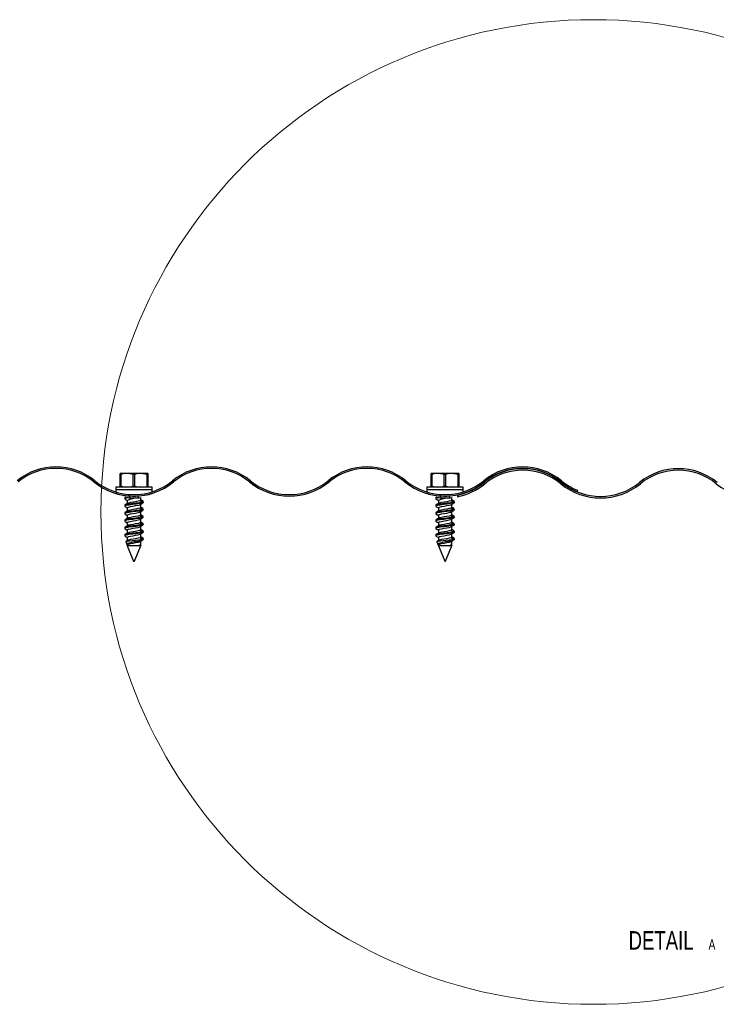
# Model space of a CAD drawing. Header units: inches. Extents: x -14.6 to 29, y 0.4 to 25.5.
# Tile 10 of 12: x 0.4 to 9.9, y 12.2 to 25.5. Entities that reach past the tile are written whole.
import ezdxf

# ---------------------------------------------------------------- set-up
doc = ezdxf.new("R2010")
doc.units = ezdxf.units.IN
doc.header["$MEASUREMENT"] = 0
doc.layers.add('FORMAT', color=7, linetype='Continuous')
doc.styles.add('SLDTEXTSTYLE3', font='TXT', dxfattribs={"width": 0.75})

# ---------------------------------------------------------------- blocks, each defined once
blk = doc.blocks.new('SW_NOTE_3')
at = {"layer": 'FORMAT', "color": 0, "attachment_point": 2, "style": 'SLDTEXTSTYLE3'}
for s, insert, char_height in [('DETAIL', (0.512, 0.322), 0.25), ('A', (1.199, 0.211), 0.138)]:
    blk.add_mtext(s, dxfattribs=dict(at, insert=insert, char_height=char_height))

msp = doc.modelspace()

# ---------------------------------------------------------------- linework, layer by layer
at = {"color": 7, "linetype": 'Continuous', "lineweight": 25}
for p, q in [((1.79931067, 19.37241473), (1.80084831, 19.38360907)), ((1.80805631, 19.37241473), (1.79931067, 19.37241473)), ((1.79931067, 19.21380342), (1.79931067, 19.37241473)), ((1.8920356, 19.38360907), (1.80084831, 19.38360907)), ((1.80805631, 19.37241473), (1.80805631, 19.21380342)), ((2.07951246, 19.38360907), (1.8920356, 19.38360907)), ((1.99399553, 19.37241473), (1.97601489, 19.37241473)), ((1.97601489, 19.21380342), (1.97601489, 19.37241473)), ((1.99399553, 19.37241473), (1.99399553, 19.21380342)), ((2.16502938, 19.37241473), (2.07951246, 19.38360907)), ((2.17580202, 19.38360907), (2.07951246, 19.38360907)), ((2.16502938, 19.21380342), (2.16502938, 19.37241473)), ((2.17426438, 19.37241473), (2.16502938, 19.37241473)), ((2.17426438, 19.37241473), (2.17426438, 19.21380342)), ((2.17733967, 19.37241473), (2.17580202, 19.38360907)), ((2.17733967, 19.21380342), (2.17733967, 19.37241473)), ((5.99931067, 19.37241473), (6.00084831, 19.38360907)), ((6.00805631, 19.37241473), (5.99931067, 19.37241473)), ((5.99931067, 19.21380342), (5.99931067, 19.37241473)), ((6.0920356, 19.38360907), (6.00084831, 19.38360907)), ((6.00805631, 19.37241473), (6.00805631, 19.21380342)), ((6.27951246, 19.38360907), (6.0920356, 19.38360907)), ((6.19399553, 19.37241473), (6.17601489, 19.37241473)), ((6.17601489, 19.21380342), (6.17601489, 19.37241473)), ((6.19399553, 19.37241473), (6.19399553, 19.21380342)), ((6.36502938, 19.37241473), (6.27951246, 19.38360907)), ((6.37580202, 19.38360907), (6.27951246, 19.38360907)), ((6.36502938, 19.21380342), (6.36502938, 19.37241473)), ((6.37426438, 19.37241473), (6.36502938, 19.37241473)), ((6.37426438, 19.37241473), (6.37426438, 19.21380342)), ((6.37733967, 19.37241473), (6.37580202, 19.38360907)), ((6.37733967, 19.21380342), (6.37733967, 19.37241473)), ((1.74197305, 19.20260907), (1.74197305, 19.1690424)), ((1.86181243, 19.20260907), (1.74197305, 19.20260907)), ((1.74197305, 19.1690424), (2.19971082, 19.1690424)), ((1.74197305, 19.1689424), (1.74197305, 19.13567784)), ((1.74197305, 19.1689424), (2.19971082, 19.1689424)), ((1.80805631, 19.21380342), (1.79931067, 19.21380342)), ((2.23467728, 19.20260907), (1.86181243, 19.20260907)), ((1.99399553, 19.21380342), (1.97601489, 19.21380342)), ((1.99399553, 19.21380342), (2.07951246, 19.20260907)), ((2.07907517, 19.1689424), (2.07907517, 19.1690424)), ((2.17426438, 19.21380342), (2.16502938, 19.21380342)), ((2.19971082, 19.1690424), (2.23467728, 19.1690424)), ((2.19971082, 19.1689424), (2.23467728, 19.1689424)), ((2.23467728, 19.1690424), (2.23467728, 19.20260907)), ((2.23467728, 19.13806567), (2.23467728, 19.1689424)), ((5.94197305, 19.20260907), (5.94197305, 19.1690424)), ((6.06181243, 19.20260907), (5.94197305, 19.20260907)), ((5.94197305, 19.1690424), (6.39971082, 19.1690424)), ((5.94197305, 19.1689424), (5.94197305, 19.13567784)), ((5.94197305, 19.1689424), (6.39971082, 19.1689424)), ((6.00805631, 19.21380342), (5.99931067, 19.21380342)), ((6.43467728, 19.20260907), (6.06181243, 19.20260907)), ((6.19399553, 19.21380342), (6.17601489, 19.21380342)), ((6.19399553, 19.21380342), (6.27951246, 19.20260907)), ((6.27907517, 19.1689424), (6.27907517, 19.1690424)), ((6.37426438, 19.21380342), (6.36502938, 19.21380342)), ((6.39971082, 19.1690424), (6.43467728, 19.1690424)), ((6.39971082, 19.1689424), (6.43467728, 19.1689424)), ((6.43467728, 19.1690424), (6.43467728, 19.20260907)), ((6.43467728, 19.13806567), (6.43467728, 19.1689424)), ((7.97700578, 19.13705582), (7.97700578, 19.1585527)), ((1.74197305, 19.1147853), (1.74197305, 19.11241072)), ((1.86282517, 19.05493364), (1.86282517, 19.04243364)), ((1.86422478, 19.03996947), (1.86760234, 19.03871207)), ((1.86667632, 19.05889448), (1.86468527, 19.05780889)), ((1.87466421, 19.06324974), (1.86750776, 19.05934781)), ((1.89757517, 19.02237072), (1.89757517, 18.97749932)), ((1.92582517, 19.07726915), (1.92582517, 19.05721478)), ((2.05082517, 19.05726813), (2.05082517, 19.07732394)), ((2.07907517, 19.02499656), (2.07907517, 19.059821)), ((2.23467728, 19.11236629), (2.23467728, 19.11711162)), ((5.94197305, 19.1147853), (5.94197305, 19.11241072)), ((6.06282517, 19.05493364), (6.06282517, 19.04243364)), ((6.06422478, 19.03996947), (6.06760234, 19.03871207)), ((6.06667632, 19.05889448), (6.06468527, 19.05780889)), ((6.07466421, 19.06324974), (6.06750776, 19.05934781)), ((6.09757517, 19.02237072), (6.09757517, 18.97749932)), ((6.12582517, 19.07726915), (6.12582517, 19.05721478)), ((6.25082517, 19.05726813), (6.25082517, 19.07732394)), ((6.27907517, 19.02499656), (6.27907517, 19.059821)), ((6.35584062, 19.0920751), (6.35584062, 19.07166381)), ((6.43467728, 19.11243026), (6.43467728, 19.11711162)), ((1.86282517, 18.95493364), (1.86282517, 18.94243364)), ((1.86422478, 18.93996947), (1.86662017, 18.93907772)), ((1.89757517, 18.92237072), (1.89757517, 18.87749932)), ((2.09601208, 18.99635907), (2.06619439, 19.01642199)), ((2.06619439, 18.96379615), (2.09601208, 18.98385907)), ((2.06619439, 18.96379615), (2.07468527, 18.96816753)), ((2.09601208, 18.89635907), (2.06619439, 18.91642199)), ((2.07907517, 18.92499656), (2.07907517, 18.96990463)), ((2.1119558, 18.8912006), (2.11382007, 18.89230404)), ((2.11382517, 18.99243364), (2.11382517, 19.00493364)), ((2.11382517, 18.89243364), (2.11382517, 18.90493364)), ((6.06282517, 18.95493364), (6.06282517, 18.94243364)), ((6.06422478, 18.93996947), (6.06662017, 18.93907772)), ((6.09757517, 18.92237072), (6.09757517, 18.87749932)), ((6.29601208, 18.99635907), (6.26619439, 19.01642199)), ((6.26619439, 18.96379615), (6.29601208, 18.98385907)), ((6.26619439, 18.96379615), (6.27468527, 18.96816753)), ((6.29601208, 18.89635907), (6.26619439, 18.91642199)), ((6.27907517, 18.92499656), (6.27907517, 18.96990463)), ((6.3119558, 18.8912006), (6.31382007, 18.89230404)), ((6.31382517, 18.99243364), (6.31382517, 19.00493364)), ((6.31382517, 18.89243364), (6.31382517, 18.90493364)), ((1.86282517, 18.85493364), (1.86282517, 18.84243364)), ((1.86282517, 18.75493364), (1.86282517, 18.74243364)), ((1.86422478, 18.83996947), (1.86662017, 18.83907772)), ((1.89757517, 18.82237072), (1.89757517, 18.77749932)), ((2.06619439, 18.86379615), (2.09601208, 18.88385907)), ((2.09601208, 18.79635907), (2.06619439, 18.81642199)), ((2.06619439, 18.76379615), (2.09601208, 18.78385907)), ((2.07907517, 18.82499656), (2.07907517, 18.87174727)), ((2.07907517, 18.72499656), (2.07907517, 18.77174727)), ((2.1119558, 18.7912006), (2.11382007, 18.79230404)), ((2.11382517, 18.79243364), (2.11382517, 18.80493364)), ((6.06282517, 18.85493364), (6.06282517, 18.84243364)), ((6.06282517, 18.75493364), (6.06282517, 18.74243364)), ((6.06422478, 18.83996947), (6.06662017, 18.83907772)), ((6.09757517, 18.82237072), (6.09757517, 18.77749932)), ((6.26619439, 18.86379615), (6.29601208, 18.88385907)), ((6.29601208, 18.79635907), (6.26619439, 18.81642199)), ((6.26619439, 18.76379615), (6.29601208, 18.78385907)), ((6.27907517, 18.82499656), (6.27907517, 18.87174727)), ((6.27907517, 18.72499656), (6.27907517, 18.77174727)), ((6.3119558, 18.7912006), (6.31382007, 18.79230404)), ((6.31382517, 18.79243364), (6.31382517, 18.80493364)), ((1.86282517, 18.65493364), (1.86282517, 18.64243364)), ((1.86422478, 18.73996947), (1.86662017, 18.73907772)), ((1.86422478, 18.63996947), (1.86662017, 18.63907772)), ((1.89757517, 18.72237072), (1.89757517, 18.67749932)), ((1.89757517, 18.62237072), (1.89757517, 18.57749932)), ((2.09601208, 18.69635907), (2.06619439, 18.71642199)), ((2.06619439, 18.66379615), (2.09601208, 18.68385907)), ((2.07907517, 18.62499656), (2.07907517, 18.67174727)), ((2.1119558, 18.6912006), (2.11382007, 18.69230404)), ((2.11382517, 18.69243364), (2.11382517, 18.70493364)), ((6.06282517, 18.65493364), (6.06282517, 18.64243364)), ((6.06422478, 18.73996947), (6.06662017, 18.73907772)), ((6.06422478, 18.63996947), (6.06662017, 18.63907772)), ((6.09757517, 18.72237072), (6.09757517, 18.67749932)), ((6.09757517, 18.62237072), (6.09757517, 18.57749932)), ((6.29601208, 18.69635907), (6.26619439, 18.71642199)), ((6.26619439, 18.66379615), (6.29601208, 18.68385907)), ((6.27907517, 18.62499656), (6.27907517, 18.67174727)), ((6.3119558, 18.6912006), (6.31382007, 18.69230404)), ((6.31382517, 18.69243364), (6.31382517, 18.70493364)), ((1.86282517, 18.55493364), (1.86282517, 18.54243364)), ((1.86422478, 18.53996947), (1.86662017, 18.53907772)), ((1.89757517, 18.52237072), (1.89757517, 18.47749932)), ((2.09601208, 18.59635907), (2.06619439, 18.61642199)), ((2.06619439, 18.56379615), (2.09601208, 18.58385907)), ((2.09601208, 18.49635907), (2.06619439, 18.51642199)), ((2.07907517, 18.52499656), (2.07907517, 18.57174727)), ((2.09601208, 18.49635907), (2.08210726, 18.49352181)), ((2.08210726, 18.49352181), (2.11382517, 18.49352181)), ((2.11009365, 18.49009841), (2.11382007, 18.49230404)), ((2.1119558, 18.5912006), (2.11382007, 18.59230404)), ((2.11307599, 18.49171314), (2.11382517, 18.49352181)), ((2.11382517, 18.59243364), (2.11382517, 18.60493364)), ((2.11382517, 18.49352181), (2.11382517, 18.50493364)), ((6.06282517, 18.55493364), (6.06282517, 18.54243364)), ((6.06422478, 18.53996947), (6.06662017, 18.53907772)), ((6.09757517, 18.52237072), (6.09757517, 18.47749932)), ((6.29601208, 18.59635907), (6.26619439, 18.61642199)), ((6.26619439, 18.56379615), (6.29601208, 18.58385907)), ((6.29601208, 18.49635907), (6.26619439, 18.51642199)), ((6.27907517, 18.52499656), (6.27907517, 18.57174727)), ((6.29601208, 18.49635907), (6.28210726, 18.49352181)), ((6.28210726, 18.49352181), (6.31382517, 18.49352181)), ((6.31009365, 18.49009841), (6.31382007, 18.49230404)), ((6.3119558, 18.5912006), (6.31382007, 18.59230404)), ((6.31307599, 18.49171314), (6.31382517, 18.49352181)), ((6.31382517, 18.59243364), (6.31382517, 18.60493364)), ((6.31382517, 18.49352181), (6.31382517, 18.50493364)), ((1.87575889, 18.46229702), (1.89085605, 18.42584927)), ((1.89757517, 18.42237072), (1.89757517, 18.40962788)), ((1.89757517, 18.40962788), (1.98332517, 18.20260907)), ((2.03959436, 18.40962788), (1.89757517, 18.40962788)), ((1.99332517, 18.20260907), (2.08400912, 18.42153951)), ((2.06619439, 18.41642199), (2.03959436, 18.40962788)), ((2.06619439, 18.46379615), (2.09149828, 18.48082195)), ((2.06814313, 18.41511078), (2.06619439, 18.41642199)), ((2.07907517, 18.42499656), (2.07907517, 18.47174727)), ((6.07575889, 18.46229702), (6.09085605, 18.42584927)), ((6.09757517, 18.42237072), (6.09757517, 18.40962788)), ((6.09757517, 18.40962788), (6.18332517, 18.20260907)), ((6.23959436, 18.40962788), (6.09757517, 18.40962788)), ((6.19332517, 18.20260907), (6.28400912, 18.42153951)), ((6.26619439, 18.41642199), (6.23959436, 18.40962788)), ((6.26619439, 18.46379615), (6.29149828, 18.48082195)), ((6.26814313, 18.41511078), (6.26619439, 18.41642199)), ((6.27907517, 18.42499656), (6.27907517, 18.47174727)), ((1.98332517, 18.20260907), (1.99332517, 18.20260907)), ((6.18332517, 18.20260907), (6.19332517, 18.20260907))]:
    msp.add_line(p, q, dxfattribs=at)
at = {"color": 7, "linetype": 'Continuous', "lineweight": 25, "flags": 128}
for points in [[(1.8920356, 19.38360907), (1.83599029, 19.37845598), (1.80805631, 19.37241473)], [(1.97601489, 19.37241473), (1.96135611, 19.37583866), (1.8920356, 19.38360907)], [(2.07951246, 19.38360907), (2.03133887, 19.37990769), (1.99399553, 19.37241473)], [(2.17580202, 19.38360907), (2.17493584, 19.37990769), (2.17426438, 19.37241473)], [(6.0920356, 19.38360907), (6.03599029, 19.37845598), (6.00805631, 19.37241473)], [(6.17601489, 19.37241473), (6.16135611, 19.37583866), (6.0920356, 19.38360907)], [(6.27951246, 19.38360907), (6.23133887, 19.37990769), (6.19399553, 19.37241473)], [(6.37580202, 19.38360907), (6.37493584, 19.37990769), (6.37426438, 19.37241473)], [(1.80805631, 19.21380342), (1.83599029, 19.20776217), (1.8920356, 19.20260907)], [(1.8920356, 19.20260907), (1.96135611, 19.21037949), (1.97601489, 19.21380342)], [(6.00805631, 19.21380342), (6.03599029, 19.20776217), (6.0920356, 19.20260907)], [(6.0920356, 19.20260907), (6.16135611, 19.21037949), (6.17601489, 19.21380342)], [(2.23447065, 19.11236629), (2.23193894, 19.11158292), (2.22262293, 19.10877762), (2.20760406, 19.10450438), (2.18649994, 19.0990116), (2.15987592, 19.09291841), (2.12768566, 19.08676985), (2.09166534, 19.08143677), (2.05134216, 19.07736791), (2.01135437, 19.0752886), (1.96942602, 19.07518409), (1.9305678, 19.07698364), (1.89225015, 19.08055629), (1.85725175, 19.08539937), (1.82490498, 19.09124063), (1.79672765, 19.09742027), (1.77320771, 19.10337425), (1.75613591, 19.10815921), (1.74538071, 19.11137739), (1.74197425, 19.11242989), (1.74203629, 19.11241072)], [(1.87618781, 19.06240901), (1.86674691, 19.05907948), (1.86516501, 19.05493364)], [(1.91780566, 19.05790325), (1.8852684, 19.05200002), (1.86674691, 19.04657948), (1.86516501, 19.04243364)], [(1.86601423, 19.03871473), (1.88413378, 19.0279592), (1.89757517, 19.01989453)], [(1.87504807, 19.06256186), (1.874254, 19.06266903), (1.87618781, 19.06240901)], [(1.87618781, 19.06240901), (1.90011473, 19.05956487), (1.91780566, 19.05790325)], [(2.0773832, 19.02499656), (2.0780631, 19.02253239), (2.06619439, 19.01642199)], [(2.1107331, 19.00862419), (2.093202, 19.01903181), (2.07907517, 19.02748396)], [(6.35441319, 19.09187499), (6.32768566, 19.08676985), (6.29166534, 19.08143677), (6.25134216, 19.07736791), (6.21135437, 19.0752886), (6.16942602, 19.07518409), (6.1305678, 19.07698364), (6.09225015, 19.08055629), (6.05725175, 19.08539937), (6.02490498, 19.09124063), (5.99672765, 19.09742027), (5.97320771, 19.10337425), (5.95613591, 19.10815921), (5.94538071, 19.11137739), (5.94197425, 19.11242989), (5.94203629, 19.11241072)], [(6.07618781, 19.06240901), (6.06674691, 19.05907948), (6.06516501, 19.05493364)], [(6.11780566, 19.05790325), (6.0852684, 19.05200002), (6.06674691, 19.04657948), (6.06516501, 19.04243364)], [(6.06601423, 19.03871473), (6.08413378, 19.0279592), (6.09757517, 19.01989453)], [(6.07504807, 19.06256186), (6.074254, 19.06266903), (6.07618781, 19.06240901)], [(6.07618781, 19.06240901), (6.10011473, 19.05956487), (6.11780566, 19.05790325)], [(6.2773832, 19.02499656), (6.2780631, 19.02253239), (6.26619439, 19.01642199)], [(6.3107331, 19.00862419), (6.293202, 19.01903181), (6.27907517, 19.02748396)], [(2.09601208, 18.99635907), (2.06344039, 18.99024867), (2.0183426, 18.98363866), (1.97048079, 18.97779777), (1.92387535, 18.97135907), (1.88727716, 18.96492037), (1.86674691, 18.95907948), (1.86516501, 18.95493364)], [(2.09601208, 18.98385907), (2.06344039, 18.97774867), (2.0183426, 18.97113866), (1.97048079, 18.96529777), (1.92387535, 18.95885907), (1.88727716, 18.95242037), (1.86674691, 18.94657948), (1.86516501, 18.94243364)], [(2.09601208, 18.89635907), (2.06344039, 18.89024867), (2.0183426, 18.88363866), (1.97048079, 18.87779777), (1.92387535, 18.87135907), (1.88727716, 18.86492037), (1.86674691, 18.85907948), (1.86516501, 18.85493364)], [(1.86542422, 18.93907491), (1.8832379, 18.92849305), (1.89757517, 18.91990446)], [(1.90171116, 18.97997884), (1.88380599, 18.96924472), (1.86570449, 18.95849743)], [(1.89926713, 18.92237072), (1.90041101, 18.92651656), (1.91525659, 18.93235745), (1.94172102, 18.93879615), (1.97542176, 18.94523485), (2.010031, 18.95107574), (2.04264155, 18.95768575), (2.06619439, 18.96379615)], [(2.06619439, 19.01642199), (2.04264155, 19.01031159), (2.010031, 19.00370158), (1.97542176, 18.99786069), (1.94172102, 18.99142199), (1.91525659, 18.98498329), (1.90177434, 18.9796788)], [(2.06619439, 18.91642199), (2.04264155, 18.91031159), (2.010031, 18.90370158), (1.97542176, 18.89786069), (1.94172102, 18.89142199), (1.91525659, 18.88498329), (1.90177434, 18.8796788)], [(2.0773832, 18.92499656), (2.0780631, 18.92253239), (2.06619439, 18.91642199)], [(2.07577712, 18.96793004), (2.09327551, 18.97840658), (2.11092669, 18.98888738)], [(2.07899738, 18.87170126), (2.09641581, 18.88200262), (2.10555353, 18.88741116)], [(2.11060869, 18.90869622), (2.09289046, 18.91921791), (2.07907517, 18.92749912)], [(2.11148532, 19.00493364), (2.11242555, 19.00246947), (2.09601208, 18.99635907)], [(2.11148532, 18.99243364), (2.11242555, 18.98996947), (2.09601208, 18.98385907)], [(2.11148532, 18.90493364), (2.11242555, 18.90246947), (2.09601208, 18.89635907)], [(2.11148532, 18.89243364), (2.11242555, 18.88996947), (2.09601208, 18.88385907)], [(6.29601208, 18.99635907), (6.26344039, 18.99024867), (6.2183426, 18.98363866), (6.17048079, 18.97779777), (6.12387535, 18.97135907), (6.08727716, 18.96492037), (6.06674691, 18.95907948), (6.06516501, 18.95493364)], [(6.29601208, 18.98385907), (6.26344039, 18.97774867), (6.2183426, 18.97113866), (6.17048079, 18.96529777), (6.12387535, 18.95885907), (6.08727716, 18.95242037), (6.06674691, 18.94657948), (6.06516501, 18.94243364)], [(6.29601208, 18.89635907), (6.26344039, 18.89024867), (6.2183426, 18.88363866), (6.17048079, 18.87779777), (6.12387535, 18.87135907), (6.08727716, 18.86492037), (6.06674691, 18.85907948), (6.06516501, 18.85493364)], [(6.06542422, 18.93907491), (6.0832379, 18.92849305), (6.09757517, 18.91990446)], [(6.10171116, 18.97997884), (6.08380599, 18.96924472), (6.06570449, 18.95849743)], [(6.09926713, 18.92237072), (6.10041101, 18.92651656), (6.11525659, 18.93235745), (6.14172102, 18.93879615), (6.17542176, 18.94523485), (6.210031, 18.95107574), (6.24264155, 18.95768575), (6.26619439, 18.96379615)], [(6.26619439, 19.01642199), (6.24264155, 19.01031159), (6.210031, 19.00370158), (6.17542176, 18.99786069), (6.14172102, 18.99142199), (6.11525659, 18.98498329), (6.10177434, 18.9796788)], [(6.26619439, 18.91642199), (6.24264155, 18.91031159), (6.210031, 18.90370158), (6.17542176, 18.89786069), (6.14172102, 18.89142199), (6.11525659, 18.88498329), (6.10177434, 18.8796788)], [(6.2773832, 18.92499656), (6.2780631, 18.92253239), (6.26619439, 18.91642199)], [(6.27577712, 18.96793004), (6.29327551, 18.97840658), (6.31092669, 18.98888738)], [(6.27899738, 18.87170126), (6.29641581, 18.88200262), (6.30555353, 18.88741116)], [(6.31060869, 18.90869622), (6.29289046, 18.91921791), (6.27907517, 18.92749912)], [(6.31148532, 19.00493364), (6.31242555, 19.00246947), (6.29601208, 18.99635907)], [(6.31148532, 18.99243364), (6.31242555, 18.98996947), (6.29601208, 18.98385907)], [(6.31148532, 18.90493364), (6.31242555, 18.90246947), (6.29601208, 18.89635907)], [(6.31148532, 18.89243364), (6.31242555, 18.88996947), (6.29601208, 18.88385907)], [(2.09601208, 18.88385907), (2.06344039, 18.87774867), (2.0183426, 18.87113866), (1.97048079, 18.86529777), (1.92387535, 18.85885907), (1.88727716, 18.85242037), (1.86674691, 18.84657948), (1.86516501, 18.84243364)], [(2.09601208, 18.79635907), (2.06344039, 18.79024867), (2.0183426, 18.78363866), (1.97048079, 18.77779777), (1.92387535, 18.77135907), (1.88727716, 18.76492037), (1.86674691, 18.75907948), (1.86516501, 18.75493364)], [(2.09601208, 18.78385907), (2.06344039, 18.77774867), (2.0183426, 18.77113866), (1.97048079, 18.76529777), (1.92387535, 18.75885907), (1.88727716, 18.75242037), (1.86674691, 18.74657948), (1.86516501, 18.74243364)], [(1.86542422, 18.83907491), (1.8832379, 18.82849305), (1.89757517, 18.81990446)], [(1.90171116, 18.87997884), (1.88380599, 18.86924472), (1.86570449, 18.85849743)], [(1.90171116, 18.77997884), (1.88380599, 18.76924472), (1.86570449, 18.75849743)], [(1.89926713, 18.82237072), (1.90041101, 18.82651656), (1.91525659, 18.83235745), (1.94172102, 18.83879615), (1.97542176, 18.84523485), (2.010031, 18.85107574), (2.04264155, 18.85768575), (2.06619439, 18.86379615)], [(1.89926713, 18.72237072), (1.90041101, 18.72651656), (1.91525659, 18.73235745), (1.94172102, 18.73879615), (1.97542176, 18.74523485), (2.010031, 18.75107574), (2.04264155, 18.75768575), (2.06619439, 18.76379615)], [(2.06619439, 18.81642199), (2.04264155, 18.81031159), (2.010031, 18.80370158), (1.97542176, 18.79786069), (1.94172102, 18.79142199), (1.91525659, 18.78498329), (1.90177434, 18.7796788)], [(2.06619439, 18.86379615), (2.0780631, 18.86990655), (2.07755833, 18.87173598)], [(2.0773832, 18.82499656), (2.0780631, 18.82253239), (2.06619439, 18.81642199)], [(2.06619439, 18.76379615), (2.0780631, 18.76990655), (2.07755833, 18.77173598)], [(2.07899738, 18.77170126), (2.09641581, 18.78200262), (2.10555353, 18.78741116)], [(2.11060869, 18.80869622), (2.09289046, 18.81921791), (2.07907517, 18.82749912)], [(2.11148532, 18.80493364), (2.11242555, 18.80246947), (2.09601208, 18.79635907)], [(2.11148532, 18.79243364), (2.11242555, 18.78996947), (2.09601208, 18.78385907)], [(6.29601208, 18.88385907), (6.26344039, 18.87774867), (6.2183426, 18.87113866), (6.17048079, 18.86529777), (6.12387535, 18.85885907), (6.08727716, 18.85242037), (6.06674691, 18.84657948), (6.06516501, 18.84243364)], [(6.29601208, 18.79635907), (6.26344039, 18.79024867), (6.2183426, 18.78363866), (6.17048079, 18.77779777), (6.12387535, 18.77135907), (6.08727716, 18.76492037), (6.06674691, 18.75907948), (6.06516501, 18.75493364)], [(6.29601208, 18.78385907), (6.26344039, 18.77774867), (6.2183426, 18.77113866), (6.17048079, 18.76529777), (6.12387535, 18.75885907), (6.08727716, 18.75242037), (6.06674691, 18.74657948), (6.06516501, 18.74243364)], [(6.06542422, 18.83907491), (6.0832379, 18.82849305), (6.09757517, 18.81990446)], [(6.10171116, 18.87997884), (6.08380599, 18.86924472), (6.06570449, 18.85849743)], [(6.10171116, 18.77997884), (6.08380599, 18.76924472), (6.06570449, 18.75849743)], [(6.09926713, 18.82237072), (6.10041101, 18.82651656), (6.11525659, 18.83235745), (6.14172102, 18.83879615), (6.17542176, 18.84523485), (6.210031, 18.85107574), (6.24264155, 18.85768575), (6.26619439, 18.86379615)], [(6.09926713, 18.72237072), (6.10041101, 18.72651656), (6.11525659, 18.73235745), (6.14172102, 18.73879615), (6.17542176, 18.74523485), (6.210031, 18.75107574), (6.24264155, 18.75768575), (6.26619439, 18.76379615)], [(6.26619439, 18.81642199), (6.24264155, 18.81031159), (6.210031, 18.80370158), (6.17542176, 18.79786069), (6.14172102, 18.79142199), (6.11525659, 18.78498329), (6.10177434, 18.7796788)], [(6.26619439, 18.86379615), (6.2780631, 18.86990655), (6.27755833, 18.87173598)], [(6.2773832, 18.82499656), (6.2780631, 18.82253239), (6.26619439, 18.81642199)], [(6.26619439, 18.76379615), (6.2780631, 18.76990655), (6.27755833, 18.77173598)], [(6.27899738, 18.77170126), (6.29641581, 18.78200262), (6.30555353, 18.78741116)], [(6.31060869, 18.80869622), (6.29289046, 18.81921791), (6.27907517, 18.82749912)], [(6.31148532, 18.80493364), (6.31242555, 18.80246947), (6.29601208, 18.79635907)], [(6.31148532, 18.79243364), (6.31242555, 18.78996947), (6.29601208, 18.78385907)], [(2.09601208, 18.69635907), (2.06344039, 18.69024867), (2.0183426, 18.68363866), (1.97048079, 18.67779777), (1.92387535, 18.67135907), (1.88727716, 18.66492037), (1.86674691, 18.65907948), (1.86516501, 18.65493364)], [(2.09601208, 18.68385907), (2.06344039, 18.67774867), (2.0183426, 18.67113866), (1.97048079, 18.66529777), (1.92387535, 18.65885907), (1.88727716, 18.65242037), (1.86674691, 18.64657948), (1.86516501, 18.64243364)], [(1.86542422, 18.73907491), (1.8832379, 18.72849305), (1.89757517, 18.71990446)], [(1.86542422, 18.63907491), (1.8832379, 18.62849305), (1.89757517, 18.61990446)], [(1.90171116, 18.67997884), (1.88380599, 18.66924472), (1.86570449, 18.65849743)], [(1.89926713, 18.62237072), (1.90041101, 18.62651656), (1.91525659, 18.63235745), (1.94172102, 18.63879615), (1.97542176, 18.64523485), (2.010031, 18.65107574), (2.04264155, 18.65768575), (2.06619439, 18.66379615)], [(2.06619439, 18.71642199), (2.04264155, 18.71031159), (2.010031, 18.70370158), (1.97542176, 18.69786069), (1.94172102, 18.69142199), (1.91525659, 18.68498329), (1.90177434, 18.6796788)], [(2.0773832, 18.72499656), (2.0780631, 18.72253239), (2.06619439, 18.71642199)], [(2.06619439, 18.66379615), (2.0780631, 18.66990655), (2.07755833, 18.67173598)], [(2.0773832, 18.62499656), (2.0780631, 18.62253239), (2.06619439, 18.61642199)], [(2.07899738, 18.67170126), (2.09641581, 18.68200262), (2.10555353, 18.68741116)], [(2.11060869, 18.70869622), (2.09289046, 18.71921791), (2.07907517, 18.72749912)], [(2.11060869, 18.60869622), (2.09289046, 18.61921791), (2.07907517, 18.62749912)], [(2.11148532, 18.70493364), (2.11242555, 18.70246947), (2.09601208, 18.69635907)], [(2.11148532, 18.69243364), (2.11242555, 18.68996947), (2.09601208, 18.68385907)], [(6.29601208, 18.69635907), (6.26344039, 18.69024867), (6.2183426, 18.68363866), (6.17048079, 18.67779777), (6.12387535, 18.67135907), (6.08727716, 18.66492037), (6.06674691, 18.65907948), (6.06516501, 18.65493364)], [(6.29601208, 18.68385907), (6.26344039, 18.67774867), (6.2183426, 18.67113866), (6.17048079, 18.66529777), (6.12387535, 18.65885907), (6.08727716, 18.65242037), (6.06674691, 18.64657948), (6.06516501, 18.64243364)], [(6.06542422, 18.73907491), (6.0832379, 18.72849305), (6.09757517, 18.71990446)], [(6.06542422, 18.63907491), (6.0832379, 18.62849305), (6.09757517, 18.61990446)], [(6.10171116, 18.67997884), (6.08380599, 18.66924472), (6.06570449, 18.65849743)], [(6.09926713, 18.62237072), (6.10041101, 18.62651656), (6.11525659, 18.63235745), (6.14172102, 18.63879615), (6.17542176, 18.64523485), (6.210031, 18.65107574), (6.24264155, 18.65768575), (6.26619439, 18.66379615)], [(6.26619439, 18.71642199), (6.24264155, 18.71031159), (6.210031, 18.70370158), (6.17542176, 18.69786069), (6.14172102, 18.69142199), (6.11525659, 18.68498329), (6.10177434, 18.6796788)], [(6.2773832, 18.72499656), (6.2780631, 18.72253239), (6.26619439, 18.71642199)], [(6.26619439, 18.66379615), (6.2780631, 18.66990655), (6.27755833, 18.67173598)], [(6.2773832, 18.62499656), (6.2780631, 18.62253239), (6.26619439, 18.61642199)], [(6.27899738, 18.67170126), (6.29641581, 18.68200262), (6.30555353, 18.68741116)], [(6.31060869, 18.70869622), (6.29289046, 18.71921791), (6.27907517, 18.72749912)], [(6.31060869, 18.60869622), (6.29289046, 18.61921791), (6.27907517, 18.62749912)], [(6.31148532, 18.70493364), (6.31242555, 18.70246947), (6.29601208, 18.69635907)], [(6.31148532, 18.69243364), (6.31242555, 18.68996947), (6.29601208, 18.68385907)], [(2.09601208, 18.59635907), (2.06344039, 18.59024867), (2.0183426, 18.58363866), (1.97048079, 18.57779777), (1.92387535, 18.57135907), (1.88727716, 18.56492037), (1.86674691, 18.55907948), (1.86516501, 18.55493364)], [(2.09601208, 18.58385907), (2.06344039, 18.57774867), (2.0183426, 18.57113866), (1.97048079, 18.56529777), (1.92387535, 18.55885907), (1.88727716, 18.55242037), (1.86674691, 18.54657948), (1.86516501, 18.54243364)], [(1.86542422, 18.53907491), (1.8832379, 18.52849305), (1.89757517, 18.51990446)], [(1.90171116, 18.57997884), (1.88380599, 18.56924472), (1.86570449, 18.55849743)], [(1.8760028, 18.46239805), (1.8756421, 18.46261437), (1.8808199, 18.46701976), (1.89816692, 18.47103754), (1.92613425, 18.475424), (1.96231968, 18.4798747), (2.00202459, 18.48391181), (2.04138165, 18.48823827), (2.07650717, 18.49272367), (2.08210726, 18.49352181)], [(1.89926713, 18.52237072), (1.90041101, 18.52651656), (1.91525659, 18.53235745), (1.94172102, 18.53879615), (1.97542176, 18.54523485), (2.010031, 18.55107574), (2.04264155, 18.55768575), (2.06619439, 18.56379615)], [(2.06619439, 18.61642199), (2.04264155, 18.61031159), (2.010031, 18.60370158), (1.97542176, 18.59786069), (1.94172102, 18.59142199), (1.91525659, 18.58498329), (1.90177434, 18.5796788)], [(2.06619439, 18.51642199), (2.04264155, 18.51031159), (2.010031, 18.50370158), (1.97542176, 18.49786069), (1.94172102, 18.49142199), (1.91525659, 18.48498329), (1.90177434, 18.4796788)], [(2.06619439, 18.56379615), (2.0780631, 18.56990655), (2.07755833, 18.57173598)], [(2.0773832, 18.52499656), (2.0780631, 18.52253239), (2.06619439, 18.51642199)], [(2.07899738, 18.57170126), (2.09641581, 18.58200262), (2.10555353, 18.58741116)], [(2.11060869, 18.50869622), (2.09289046, 18.51921791), (2.07907517, 18.52749912)], [(2.11187258, 18.49185169), (2.10601361, 18.4860772), (2.09149828, 18.48082195)], [(2.11148532, 18.60493364), (2.11242555, 18.60246947), (2.09601208, 18.59635907)], [(2.11148532, 18.59243364), (2.11242555, 18.58996947), (2.09601208, 18.58385907)], [(2.11148532, 18.50493364), (2.11242555, 18.50246947), (2.09601208, 18.49635907)], [(6.29601208, 18.59635907), (6.26344039, 18.59024867), (6.2183426, 18.58363866), (6.17048079, 18.57779777), (6.12387535, 18.57135907), (6.08727716, 18.56492037), (6.06674691, 18.55907948), (6.06516501, 18.55493364)], [(6.29601208, 18.58385907), (6.26344039, 18.57774867), (6.2183426, 18.57113866), (6.17048079, 18.56529777), (6.12387535, 18.55885907), (6.08727716, 18.55242037), (6.06674691, 18.54657948), (6.06516501, 18.54243364)], [(6.06542422, 18.53907491), (6.0832379, 18.52849305), (6.09757517, 18.51990446)], [(6.10171116, 18.57997884), (6.08380599, 18.56924472), (6.06570449, 18.55849743)], [(6.0760028, 18.46239805), (6.0756421, 18.46261437), (6.0808199, 18.46701976), (6.09816692, 18.47103754), (6.12613425, 18.475424), (6.16231968, 18.4798747), (6.20202459, 18.48391181), (6.24138165, 18.48823827), (6.27650717, 18.49272367), (6.28210726, 18.49352181)], [(6.09926713, 18.52237072), (6.10041101, 18.52651656), (6.11525659, 18.53235745), (6.14172102, 18.53879615), (6.17542176, 18.54523485), (6.210031, 18.55107574), (6.24264155, 18.55768575), (6.26619439, 18.56379615)], [(6.26619439, 18.61642199), (6.24264155, 18.61031159), (6.210031, 18.60370158), (6.17542176, 18.59786069), (6.14172102, 18.59142199), (6.11525659, 18.58498329), (6.10177434, 18.5796788)], [(6.26619439, 18.51642199), (6.24264155, 18.51031159), (6.210031, 18.50370158), (6.17542176, 18.49786069), (6.14172102, 18.49142199), (6.11525659, 18.48498329), (6.10177434, 18.4796788)], [(6.26619439, 18.56379615), (6.2780631, 18.56990655), (6.27755833, 18.57173598)], [(6.2773832, 18.52499656), (6.2780631, 18.52253239), (6.26619439, 18.51642199)], [(6.27899738, 18.57170126), (6.29641581, 18.58200262), (6.30555353, 18.58741116)], [(6.31060869, 18.50869622), (6.29289046, 18.51921791), (6.27907517, 18.52749912)], [(6.31187258, 18.49185169), (6.30601361, 18.4860772), (6.29149828, 18.48082195)], [(6.31148532, 18.60493364), (6.31242555, 18.60246947), (6.29601208, 18.59635907)], [(6.31148532, 18.59243364), (6.31242555, 18.58996947), (6.29601208, 18.58385907)], [(6.31148532, 18.50493364), (6.31242555, 18.50246947), (6.29601208, 18.49635907)], [(1.90171116, 18.47997884), (1.88380599, 18.46924472), (1.87878218, 18.46626196)], [(2.09149828, 18.48082195), (2.06760849, 18.47487594), (2.03315839, 18.46754193), (1.99420992, 18.46023916), (1.95556117, 18.45302642), (1.92445574, 18.44555952), (1.9020203, 18.43823646), (1.89092796, 18.43096401), (1.89269333, 18.4234854), (1.89757517, 18.42072435)], [(1.89926713, 18.42237072), (1.90041101, 18.42651656), (1.91525659, 18.43235745), (1.94172102, 18.43879615), (1.97542176, 18.44523485), (2.010031, 18.45107574), (2.04264155, 18.45768575), (2.06619439, 18.46379615)], [(2.03959436, 18.40962788), (2.0643561, 18.41428637), (2.06814313, 18.41511078)], [(2.06619439, 18.46379615), (2.0780631, 18.46990655), (2.07755833, 18.47173598)], [(2.06814313, 18.41511078), (2.08174338, 18.41966933), (2.08284144, 18.42202318)], [(2.07899738, 18.47170126), (2.09641581, 18.48200262), (2.09902501, 18.48354699)], [(6.10171116, 18.47997884), (6.08380599, 18.46924472), (6.07878218, 18.46626196)], [(6.29149828, 18.48082195), (6.26760849, 18.47487594), (6.23315839, 18.46754193), (6.19420992, 18.46023916), (6.15556117, 18.45302642), (6.12445574, 18.44555952), (6.1020203, 18.43823646), (6.09092796, 18.43096401), (6.09269333, 18.4234854), (6.09757517, 18.42072435)], [(6.09926713, 18.42237072), (6.10041101, 18.42651656), (6.11525659, 18.43235745), (6.14172102, 18.43879615), (6.17542176, 18.44523485), (6.210031, 18.45107574), (6.24264155, 18.45768575), (6.26619439, 18.46379615)], [(6.23959436, 18.40962788), (6.2643561, 18.41428637), (6.26814313, 18.41511078)], [(6.26619439, 18.46379615), (6.2780631, 18.46990655), (6.27755833, 18.47173598)], [(6.26814313, 18.41511078), (6.28174338, 18.41966933), (6.28284144, 18.42202318)], [(6.27899738, 18.47170126), (6.29641581, 18.48200262), (6.29902501, 18.48354699)]]:
    msp.add_lwpolyline(points, dxfattribs=at)
at = {"color": 7, "linetype": 'Continuous', "lineweight": 18}
msp.add_circle((8.19183113, 18.86494219), 6.65036616, dxfattribs=at)
at = {"color": 7, "linetype": 'Continuous', "lineweight": 25}
for centre, radius, start, end in [((0.93449033, 18.64564988), 0.82875, 50.692351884, 129.307648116), ((0.93449033, 18.64564988), 0.80875, 50.692351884, 129.307648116), ((3.03449033, 18.64564988), 0.82875, 50.692351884, 129.307648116), ((3.03449033, 18.64564988), 0.80875, 50.692351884, 129.307648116), ((5.13449033, 18.64564988), 0.82875, 50.692351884, 129.307648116), ((5.13449033, 18.64564988), 0.80875, 50.692351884, 129.307648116), ((7.23449033, 18.64564988), 0.82875, 50.692351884, 129.307648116), ((7.23832517, 18.62121857), 0.82875, 50.692351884, 129.307648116), ((7.23449033, 18.64564988), 0.80875, 50.692351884, 129.307648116), ((7.23832517, 18.62121857), 0.80875, 50.692351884, 129.307648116), ((9.33832517, 18.62121857), 0.82875, 50.692351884, 129.307648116), ((9.33832517, 18.62121857), 0.80875, 50.692351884, 129.307648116), ((1.98449033, 19.92814988), 0.82875, 230.692351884, 309.307648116), ((4.08449033, 19.92814988), 0.82875, 230.692351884, 309.307648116), ((6.18449033, 19.92814988), 0.82875, 230.692351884, 309.307648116), ((8.28449033, 19.92814988), 0.82875, 230.692351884, 248.221334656), ((1.98449033, 19.92814988), 0.84875, 230.692351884, 309.307648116), ((4.08449033, 19.92814988), 0.84875, 230.692351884, 309.307648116), ((6.18449033, 19.92814988), 0.84875, 230.692351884, 309.307648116), ((6.18832517, 19.90371857), 0.82875, 281.661558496, 309.307648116), ((6.18832517, 19.90371857), 0.84875, 281.383044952, 309.307648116), ((8.28449033, 19.92814988), 0.84875, 230.692351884, 248.759758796), ((8.28832517, 19.90371857), 0.84875, 230.692351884, 309.307648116), ((8.28832517, 19.90371857), 0.82875, 230.692351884, 309.307648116), ((10.38832517, 19.90371857), 0.84875, 230.692351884, 309.307648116), ((2.09884611, 18.51015623), 0.54972307, 96.503942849, 111.287851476), ((1.98832517, 19.90371857), 0.84875, 265.234010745, 273.259123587), ((1.98833944, 19.90353141), 0.84856233, 273.25887994, 276.129985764), ((6.29884611, 18.51015623), 0.54972307, 96.503942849, 111.287851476), ((6.18832517, 19.90371857), 0.84875, 265.234010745, 273.259123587), ((6.18833944, 19.90353141), 0.84856233, 273.25887994, 276.129985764)]:
    msp.add_arc(centre, radius, start, end, dxfattribs=at)

# ---------------------------------------------------------------- block references
at = {"layer": 'FORMAT'}
msp.add_blockref('SW_NOTE_3', (8.59315111, 12.88068039), dxfattribs=at)

doc.saveas('drawing.dxf')
